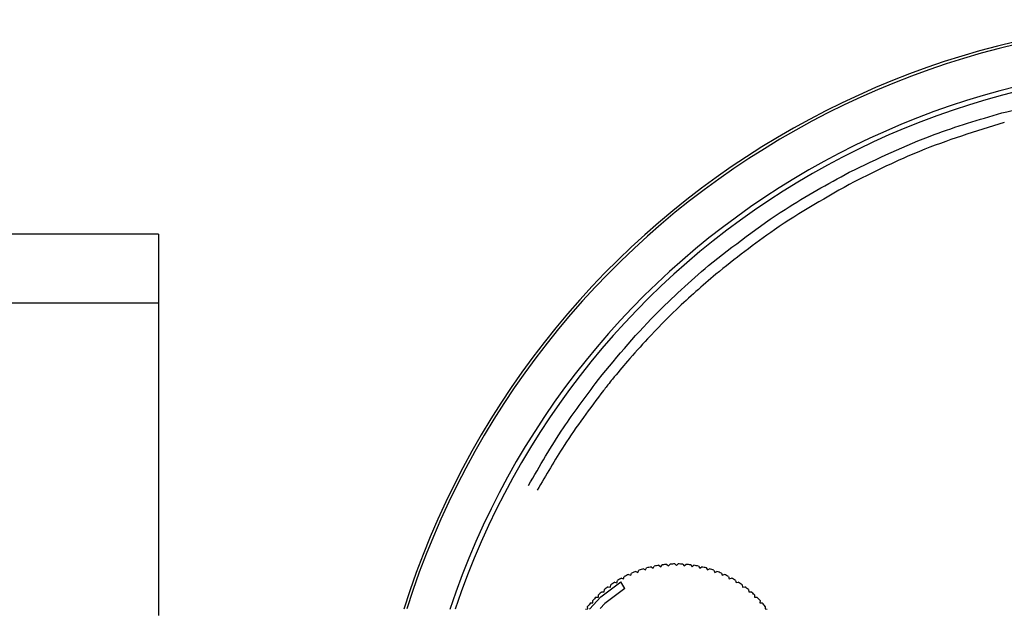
# Model space of a CAD drawing. Header units: millimetres. Extents: x -124 to 136, y 233 to 343.
# Tile 7 of 11: x 3 to 68, y 304 to 343. Entities that reach past the tile are written whole.
import ezdxf

# ---------------------------------------------------------------- set-up
doc = ezdxf.new("R2010")
doc.units = ezdxf.units.MM

msp = doc.modelspace()

# ---------------------------------------------------------------- linework, layer by layer
at = {"color": 7, "linetype": 'Continuous', "lineweight": 25}
for p, q in [((12.545, 328.857), (-119.955, 328.857)), ((12.545, 328.857), (12.545, 303.96)), ((12.545, 324.357), (-119.955, 324.357)), ((44.511, 322.031), (44.513, 322.029)), ((41.086, 319.08), (41.075, 319.088)), ((42.206, 319.382), (42.137, 319.297)), ((42.209, 319.385), (42.206, 319.382)), ((41.629, 318.656), (41.628, 318.657)), ((43.882, 306.779), (43.945, 306.913)), ((44.241, 307.009), (44.37, 306.937)), ((44.37, 306.937), (44.441, 307.067)), ((44.743, 307.142), (44.867, 307.062)), ((44.867, 307.062), (44.948, 307.185)), ((45.254, 307.24), (45.372, 307.151)), ((45.372, 307.151), (45.461, 307.269)), ((45.77, 307.301), (45.882, 307.204)), ((45.882, 307.204), (45.979, 307.316)), ((46.29, 307.327), (46.394, 307.222)), ((46.394, 307.222), (46.499, 307.327)), ((46.81, 307.316), (46.907, 307.205)), ((46.907, 307.205), (47.018, 307.302)), ((47.327, 307.269), (47.416, 307.151)), ((47.416, 307.151), (47.534, 307.24)), ((47.841, 307.186), (47.921, 307.062)), ((47.921, 307.062), (48.045, 307.143)), ((48.347, 307.067), (48.419, 306.938)), ((48.419, 306.938), (48.548, 307.01)), ((48.844, 306.914), (48.906, 306.78)), ((42.502, 306.105), (42.536, 306.249)), ((42.805, 306.405), (42.946, 306.362)), ((42.946, 306.362), (42.989, 306.503)), ((43.269, 306.64), (43.407, 306.587)), ((43.407, 306.587), (43.46, 306.725)), ((43.748, 306.841), (43.882, 306.779)), ((48.906, 306.78), (49.04, 306.842)), ((49.329, 306.726), (49.382, 306.588)), ((49.382, 306.588), (49.52, 306.641)), ((49.799, 306.505), (49.843, 306.363)), ((49.843, 306.363), (49.984, 306.407)), ((50.253, 306.251), (50.287, 306.107)), ((41.673, 305.503), (41.686, 305.65)), ((41.931, 305.842), (42.077, 305.819)), ((42.077, 305.819), (42.1, 305.965)), ((42.358, 306.139), (42.502, 306.105)), ((43.02, 305.722), (42.769, 306.155)), ((50.287, 306.107), (50.431, 306.14)), ((50.689, 305.966), (50.712, 305.821)), ((50.712, 305.821), (50.858, 305.844)), ((51.103, 305.652), (51.116, 305.505)), ((40.937, 304.791), (40.929, 304.938)), ((41.145, 305.162), (41.293, 305.16)), ((41.293, 305.16), (41.295, 305.308)), ((41.526, 305.516), (41.673, 305.503)), ((51.116, 305.505), (51.263, 305.518)), ((51.494, 305.31), (51.497, 305.162)), ((51.497, 305.162), (51.645, 305.165)), ((51.861, 304.941), (51.853, 304.793)), ((40.46, 304.38), (40.607, 304.398)), ((40.607, 304.398), (40.589, 304.545)), ((40.789, 304.783), (40.937, 304.791)), ((51.853, 304.793), (52.001, 304.786)), ((52.201, 304.547), (52.183, 304.401)), ((52.183, 304.401), (52.329, 304.383))]:
    msp.add_line(p, q, dxfattribs=at)
at = {"color": 7, "linetype": 'Continuous', "lineweight": 25, "flags": 128}
for points in [[(40.717, 304.384), (41.463, 305.191), (42.769, 306.155)], [(43.02, 305.722), (41.719, 304.745), (41.409, 304.427)]]:
    msp.add_lwpolyline(points, dxfattribs=at)
at = {"color": 7, "linetype": 'Continuous', "lineweight": 25}
for centre, radius, start, end in [((81.044, 287.857), 55, 197.50181, 162.52639), ((81.044, 287.857), 54.821, 197.53188, 162.43512), ((81.044, 287.857), 52.139, 198.48576, 161.54378), ((81.044, 287.857), 51.818, 198.57358, 161.40594), ((46.396, 299.878), 7.45, 106.8162, 109.20933), ((46.396, 299.878), 7.45, 102.8162, 105.20933), ((46.396, 299.878), 7.45, 98.8162, 101.20933), ((46.396, 299.878), 7.45, 94.8162, 97.20933), ((46.396, 299.878), 7.45, 90.8162, 93.20933), ((46.396, 299.878), 7.45, 86.8162, 89.20933), ((46.396, 299.878), 7.45, 82.8162, 85.20933), ((46.396, 299.878), 7.45, 78.8162, 81.20933), ((46.396, 299.878), 7.45, 74.8162, 77.20933), ((46.396, 299.878), 7.45, 70.8162, 73.20933), ((46.396, 299.878), 7.45, 118.8162, 121.20933), ((46.396, 299.878), 7.45, 114.8162, 117.20933), ((46.396, 299.878), 7.45, 110.8162, 113.20933), ((46.396, 299.878), 7.45, 66.8162, 69.20933), ((46.396, 299.878), 7.45, 62.8162, 65.20933), ((46.396, 299.878), 7.45, 58.8162, 61.20933), ((46.396, 299.878), 7.45, 126.8162, 129.20933), ((46.396, 299.878), 7.45, 122.8162, 125.20933), ((46.396, 299.878), 7.45, 54.8162, 57.20933), ((46.396, 299.878), 7.45, 50.8162, 53.20933), ((46.396, 299.878), 7.45, 134.8162, 137.20933), ((46.396, 299.878), 7.45, 130.8162, 133.20933), ((46.396, 299.878), 7.45, 46.8162, 49.20933), ((46.396, 299.878), 7.45, 42.8162, 45.20933), ((46.396, 299.878), 7.45, 138.8162, 141.20933), ((46.396, 299.878), 7.45, 38.8162, 41.20933)]:
    msp.add_arc(centre, radius, start, end, dxfattribs=at)
for points, knots in [([(67.643, 336.768), (69.496, 337.208), (72.744, 337.979), (76.069, 338.242), (77.495, 338.355)], [0, 0, 0, 0, 0.57091, 1, 1, 1, 1]), ([(57.686, 332.899), (59.509, 333.775), (62.73, 335.322), (66.156, 336.331), (67.643, 336.768)], [0, 0, 0, 0, 0.566093, 1, 1, 1, 1]), ([(67.815, 336.141), (65.947, 335.568), (62.577, 334.534), (59.417, 332.974), (58.009, 332.279)], [0, 0, 0, 0, 0.554071, 1, 1, 1, 1]), ([(48.483, 326.809), (50.12, 328.084), (53.033, 330.351), (56.269, 332.123), (57.686, 332.899)], [0, 0, 0, 0, 0.56203, 1, 1, 1, 1]), ([(58.009, 332.279), (56.238, 331.284), (53.066, 329.501), (50.221, 327.236), (48.964, 326.235)], [0, 0, 0, 0, 0.558074, 1, 1, 1, 1]), ([(41.075, 319.088), (42.342, 320.632), (44.612, 323.4), (47.297, 325.764), (48.483, 326.809)], [0, 0, 0, 0, 0.557986, 1, 1, 1, 1]), ([(48.964, 326.235), (48.095, 325.487), (46.547, 324.154), (45.132, 322.679), (44.511, 322.031)], [0, 0, 0, 0, 0.560762, 1, 1, 1, 1]), ([(44.513, 322.029), (44.07, 321.545), (43.28, 320.683), (42.536, 319.781), (42.209, 319.385)], [0, 0, 0, 0, 0.561234, 1, 1, 1, 1]), ([(36.731, 312.46), (37.467, 313.73), (38.794, 316.02), (40.38, 318.137), (41.086, 319.08)], [0, 0, 0, 0, 0.554952, 1, 1, 1, 1]), ([(42.137, 319.297), (42.042, 319.178), (41.871, 318.965), (41.703, 318.75), (41.629, 318.656)], [0, 0, 0, 0, 0.560285, 1, 1, 1, 1]), ([(41.628, 318.657), (40.743, 317.476), (39.178, 315.385), (37.87, 313.126), (37.3, 312.144)], [0, 0, 0, 0, 0.565006, 1, 1, 1, 1])]:
    msp.add_open_spline(points, degree=3, knots=knots, dxfattribs=at)

doc.saveas('drawing.dxf')
